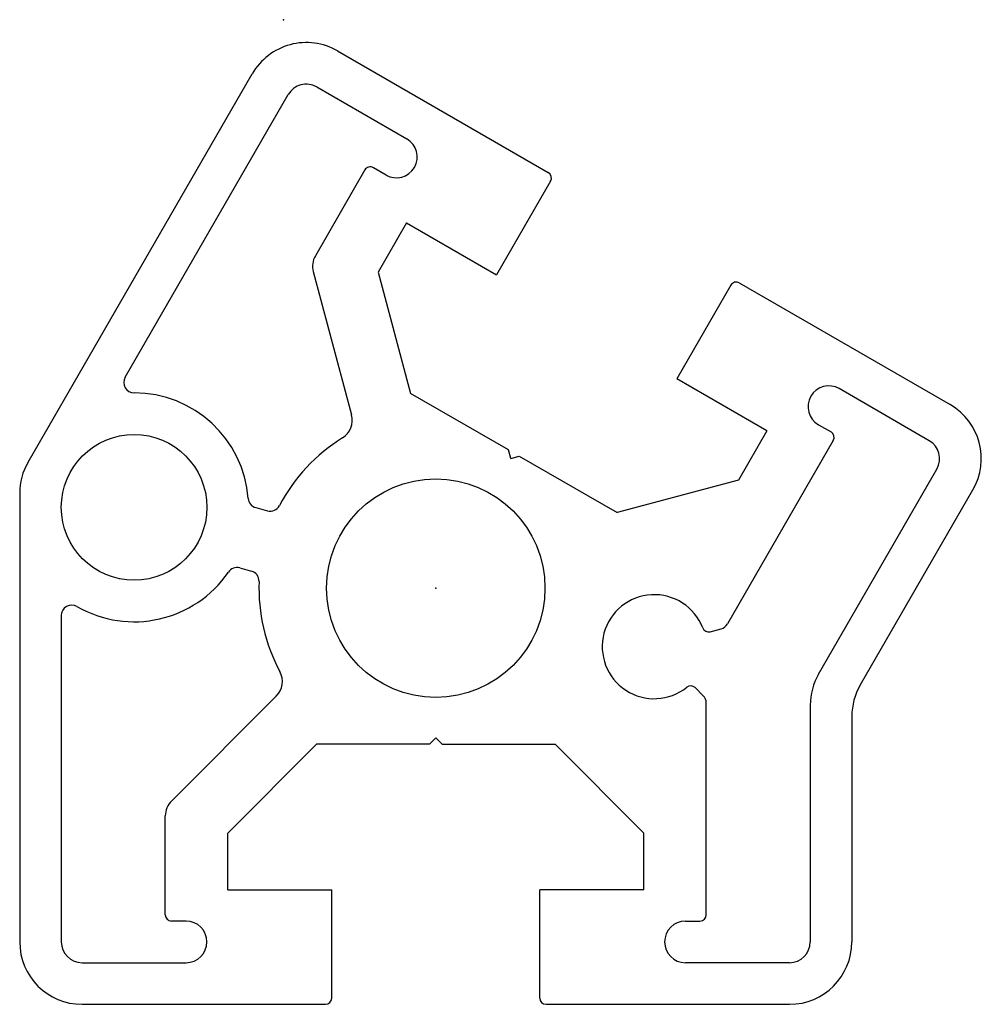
# Model space of a CAD drawing. Extents: x -22 to 31, y -98 to 27.
import ezdxf

# ---------------------------------------------------------------- set-up
doc = ezdxf.new("R2010")
doc.units = 0
doc.layers.get('0').update_dxf_attribs({"linetype": 'CONTINUOUS'})

msp = doc.modelspace()

# ---------------------------------------------------------------- linework, layer by layer
at = {"color": 7, "linetype": 'CONTINUOUS'}
for p, q in [((-4.722, 25.821), (5.41, 19.971)), ((-19.598, 6.055), (-8.821, 24.722)), ((-14.933, 10.135), (-7.088, 23.722)), ((-5.722, 24.088), (-1.392, 21.588)), ((-3.408, 20.097), (-5.789, 15.974)), ((-2.392, 19.856), (-2.999, 20.206)), ((5.52, 19.561), (2.92, 15.057)), ((-1.41, 17.557), (-2.776, 15.191)), ((-1.41, 17.557), (2.92, 15.057)), ((-5.888, 15.215), (-4.044, 8.331)), ((-2.776, 15.191), (-1.214, 9.361)), ((14.59, 14.671), (24.722, 8.821)), ((14.18, 14.561), (11.58, 10.057)), ((15.91, 7.557), (11.58, 10.057)), ((23.722, 7.088), (19.392, 9.588)), ((3.49, 6.645), (-1.214, 9.361)), ((18.392, 7.856), (18.998, 7.506)), ((15.91, 7.557), (14.544, 5.191)), ((3.6, 6.235), (3.49, 6.645)), ((19.108, 7.097), (14.019, -1.719)), ((3.6, 6.235), (4.01, 6.345)), ((4.01, 6.345), (8.714, 3.629)), ((18.402, -4.127), (24.088, 5.722)), ((14.544, 5.191), (8.714, 3.629)), ((-20, 4.555), (-20, -17)), ((20.402, -4.663), (25.82, 4.722)), ((-8.648, 3.87), (-8.088, 3.72)), ((-9.424, 0.972), (-8.864, 0.822)), ((-18, -1.311), (-18, -17)), ((13.189, -2.093), (13.715, -1.952)), ((-12.707, -10.232), (-7.667, -5.192)), ((12.469, -4.782), (12.854, -5.167)), ((13, -15.7), (13, -5.521)), ((18, -5.627), (18, -17)), ((20, -6.163), (20, -17)), ((-10, -11.768), (-5.732, -7.5)), ((-0.3, -7.5), (-5.732, -7.5)), ((0, -7.2), (-0.3, -7.5)), ((0, -7.2), (0.3, -7.5)), ((0.3, -7.5), (5.732, -7.5)), ((10, -11.768), (5.732, -7.5)), ((-13, -15.7), (-13, -10.939)), ((-10, -14.5), (-10, -11.768)), ((10, -14.5), (10, -11.768)), ((-10, -14.5), (-5, -14.5)), ((-5, -19.7), (-5, -14.5)), ((10, -14.5), (5, -14.5)), ((5, -19.7), (5, -14.5)), ((-12, -16), (-12.7, -16)), ((12, -16), (12.7, -16)), ((-17, -18), (-12, -18)), ((17, -18), (12, -18)), ((-17, -20), (-5.3, -20)), ((5.3, -20), (17, -20))]:
    msp.add_line(p, q, dxfattribs=at)
for centre, radius in [((-14.5, 3.885), 3.5), ((0, 0), 5.25)]:
    msp.add_circle(centre, radius, dxfattribs=at)
for centre, radius, start, end in [((-6.222, 23.222), 3, 60, 150), ((-6.222, 23.222), 1, 60, 150), ((-1.892, 20.722), 1, 240, 60), ((-3.149, 19.947), 0.3, 60, 150), ((5.26, 19.711), 0.3, 330, 60), ((-4.923, 15.474), 1, 150, 195), ((14.44, 14.411), 0.3, 60, 150), ((-14.5, 9.885), 0.5, 150, 270), ((18.892, 8.722), 1, 60, 240), ((-14.5, 3.885), 5.5, 4.4712, 90), ((23.222, 6.222), 3, 330, 60), ((-5.01, 8.072), 1, 301.8264, 15), ((0, 0), 8.5, 121.8264, 152.1603), ((18.849, 7.247), 0.3, 330, 60), ((23.222, 6.222), 1, 330, 60), ((-17, 4.555), 3, 150, 180), ((-8.518, 4.353), 0.5, 184.4712, 255), ((-7.958, 4.203), 0.5, 255, 332.1603), ((-9.554, 0.489), 0.5, 75, 145.5288), ((-14.5, 3.885), 5.5, 240, 325.5288), ((-8.994, 0.339), 0.5, 357.8395, 75), ((0, 0), 8.5, 177.8395, 208.1736), ((10.5, -2.813), 2.5, 21.1501, 308.85), ((-17.5, -1.311), 0.5, 60, 180), ((13.586, -1.469), 0.5, 285, 330), ((13.111, -1.803), 0.3, 201.1501, 285), ((-8.375, -4.485), 1, 315, 28.1736), ((21, -5.627), 3, 150, 180), ((12.256, -4.994), 0.3, 45, 128.85), ((23, -6.163), 3, 150, 180), ((12.5, -5.521), 0.5, 0, 45), ((-12, -10.939), 1, 135, 180), ((-12.7, -15.7), 0.3, 180, 270), ((-12, -17), 1, 270, 90), ((12, -17), 1, 90, 270), ((12.7, -15.7), 0.3, 270, 0), ((-17, -17), 3, 180, 270), ((-17, -17), 1, 180, 270), ((17, -17), 3, 270, 0), ((17, -17), 1, 270, 0), ((-5.3, -19.7), 0.3, 270, 0), ((5.3, -19.7), 0.3, 180, 270)]:
    msp.add_arc(centre, radius, start, end, dxfattribs=at)
for p in [(-7.321, 27.321), (0, 0), (0, 0)]:
    msp.add_point(p, dxfattribs=at)

doc.saveas('drawing.dxf')
